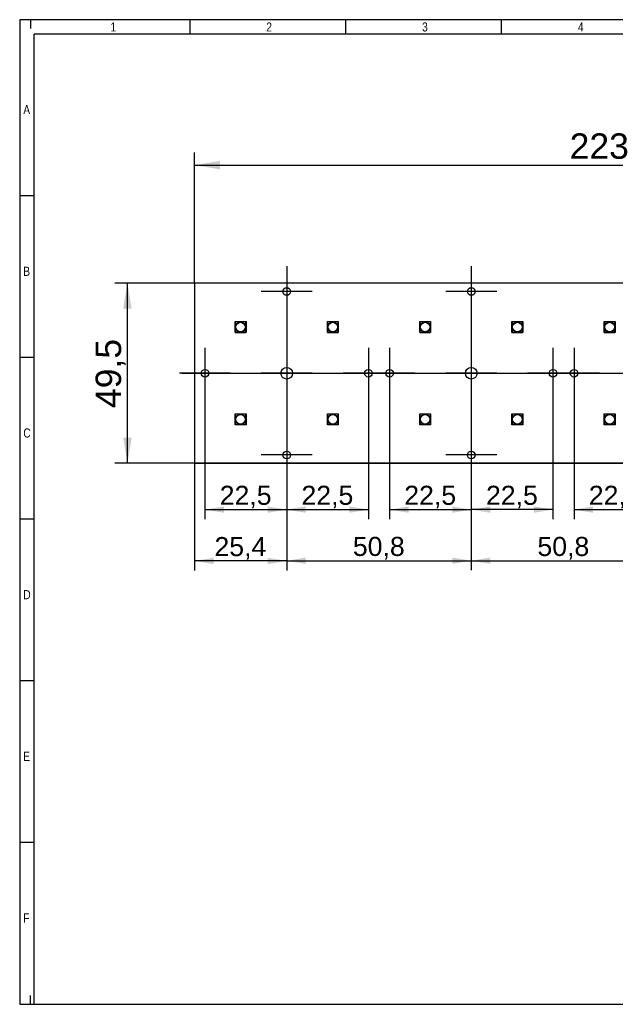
# Model space of a CAD drawing. Header units: millimetres. Extents: x 16 to 406, y 14 to 285.
# Tile 1 of 4: x 16 to 180, y 14 to 285. Entities that reach past the tile are written whole.
import ezdxf
from ezdxf.enums import TextEntityAlignment as Align
from ezdxf.lldxf.tags import DXFTag

# ---------------------------------------------------------------- set-up
doc = ezdxf.new("R2010")
doc.units = ezdxf.units.MM
for name, color, linetype in [('10', 7, 'Continuous'), ('Default', 7, 'Continuous'), ('LED_OSLON_GEN3', 7, 'Continuous'), ('PCB_RECLED_224X5', 7, 'Continuous')]:
    doc.layers.add(name, color=color, linetype=linetype)
doc.styles.add('SEACAD_Arial', font='arial.ttf')
tags = doc.linetypes.add('CENTER2', pattern=[28.575, 19.05, -3.175, 3.175, -3.175]).pattern_tags.tags
tags[10:11] = [DXFTag(74, 4), DXFTag(75, 0), DXFTag(340, '0'), DXFTag(46, 0.0), DXFTag(50, 0.0), DXFTag(44, 0.0), DXFTag(45, 0.0)]
tags[8:9] = [DXFTag(74, 4), DXFTag(75, 0), DXFTag(340, '0'), DXFTag(46, 0.0), DXFTag(50, 0.0), DXFTag(44, 0.0), DXFTag(45, 0.0)]
tags[6:7] = [DXFTag(74, 4), DXFTag(75, 0), DXFTag(340, '0'), DXFTag(46, 0.0), DXFTag(50, 0.0), DXFTag(44, 0.0), DXFTag(45, 0.0)]
tags[4:5] = [DXFTag(74, 4), DXFTag(75, 0), DXFTag(340, '0'), DXFTag(46, 0.0), DXFTag(50, 0.0), DXFTag(44, 0.0), DXFTag(45, 0.0)]
doc.dimstyles.new('ISO', dxfattribs={"dimtxt": 7, "dimasz": 7, "dimexe": 3.5, "dimexo": 0, "dimgap": 1.75, "dimtad": 1, "dimtxsty": 'SEACAD_Arial', "dimblk1": '_SE_FILLED', "dimblk2": '_SE_FILLED', "dimsah": 1, "dimcen": 3.5, "dimadec": 0, "dimazin": 0, "dimtfac": 0.5, "dimtdec": 3, "dimtmove": 0, "dimatfit": 3, "dimfxl": 1, "dimarcsym": 0})

# ---------------------------------------------------------------- blocks, each defined once
blk = doc.blocks.new('SEANNOT_GROUP')
at = {"layer": 'Default', "color": 7, "linetype": 'CENTER2'}
blk.add_line((60.27, 187.27), (290.27, 187.27), dxfattribs=at)
blk = doc.blocks.new('SEANNOT_GROUP1')
at = {"layer": 'Default', "color": 7, "linetype": 'CENTER2'}
for p, q in [((66.67, 194.27), (66.67, 180.27)), ((73.67, 187.27), (59.67, 187.27))]:
    blk.add_line(p, q, dxfattribs=at)
blk = doc.blocks.new('SEANNOT_GROUP2')
at = {"layer": 'Default', "color": 7, "linetype": 'CENTER2'}
for p, q in [((89.17, 194.27), (89.17, 180.27)), ((96.17, 187.27), (82.17, 187.27))]:
    blk.add_line(p, q, dxfattribs=at)
blk = doc.blocks.new('SEANNOT_GROUP3')
at = {"layer": 'Default', "color": 7, "linetype": 'CENTER2'}
for p, q in [((89.17, 216.77), (89.17, 202.77)), ((96.17, 209.77), (82.17, 209.77))]:
    blk.add_line(p, q, dxfattribs=at)
blk = doc.blocks.new('SEANNOT_GROUP4')
at = {"layer": 'Default', "color": 7, "linetype": 'CENTER2'}
for p, q in [((89.17, 171.77), (89.17, 157.77)), ((96.17, 164.77), (82.17, 164.77))]:
    blk.add_line(p, q, dxfattribs=at)
blk = doc.blocks.new('SEANNOT_GROUP5')
at = {"layer": 'Default', "color": 7, "linetype": 'CENTER2'}
for p, q in [((111.67, 194.27), (111.67, 180.27)), ((118.67, 187.27), (104.67, 187.27))]:
    blk.add_line(p, q, dxfattribs=at)
blk = doc.blocks.new('SEANNOT_GROUP6')
at = {"layer": 'Default', "color": 7, "linetype": 'CENTER2'}
for p, q in [((117.47, 194.27), (117.47, 180.27)), ((124.47, 187.27), (110.47, 187.27))]:
    blk.add_line(p, q, dxfattribs=at)
blk = doc.blocks.new('SEANNOT_GROUP7')
at = {"layer": 'Default', "color": 7, "linetype": 'CENTER2'}
for p, q in [((139.97, 216.77), (139.97, 202.77)), ((146.97, 209.77), (132.97, 209.77))]:
    blk.add_line(p, q, dxfattribs=at)
blk = doc.blocks.new('SEANNOT_GROUP8')
at = {"layer": 'Default', "color": 7, "linetype": 'CENTER2'}
for p, q in [((162.47, 194.27), (162.47, 180.27)), ((169.47, 187.27), (155.47, 187.27))]:
    blk.add_line(p, q, dxfattribs=at)
blk = doc.blocks.new('SEANNOT_GROUP9')
at = {"layer": 'Default', "color": 7, "linetype": 'CENTER2'}
for p, q in [((139.97, 194.27), (139.97, 180.27)), ((146.97, 187.27), (132.97, 187.27))]:
    blk.add_line(p, q, dxfattribs=at)
blk = doc.blocks.new('SEANNOT_GROUP10')
at = {"layer": 'Default', "color": 7, "linetype": 'CENTER2'}
for p, q in [((139.97, 171.77), (139.97, 157.77)), ((146.97, 164.77), (132.97, 164.77))]:
    blk.add_line(p, q, dxfattribs=at)
blk = doc.blocks.new('SEANNOT_GROUP11')
at = {"layer": 'Default', "color": 7, "linetype": 'CENTER2'}
for p, q in [((168.27, 194.27), (168.27, 180.27)), ((175.27, 187.27), (161.27, 187.27))]:
    blk.add_line(p, q, dxfattribs=at)
blk = doc.blocks.new('SE1')
at = {"layer": 'LED_OSLON_GEN3', "color": 7, "linetype": 'Continuous'}
for p, q in [((74.97, 198.47), (74.97, 201.47)), ((74.97, 201.47), (77.97, 201.47)), ((75.02, 201.42), (74.97, 201.47)), ((77.92, 201.42), (75.02, 201.42)), ((75.02, 201.42), (75.02, 198.52)), ((77.92, 201.42), (77.97, 201.47)), ((77.92, 198.52), (77.92, 201.42)), ((77.97, 201.47), (77.97, 198.47)), ((100.37, 198.47), (100.37, 201.47)), ((100.37, 201.47), (103.37, 201.47)), ((100.42, 201.42), (100.37, 201.47)), ((103.32, 201.42), (100.42, 201.42)), ((100.42, 201.42), (100.42, 198.52)), ((103.32, 201.42), (103.37, 201.47)), ((103.32, 198.52), (103.32, 201.42)), ((103.37, 201.47), (103.37, 198.47)), ((125.77, 198.47), (125.77, 201.47)), ((125.77, 201.47), (128.77, 201.47)), ((125.82, 201.42), (125.77, 201.47)), ((128.72, 201.42), (125.82, 201.42)), ((125.82, 201.42), (125.82, 198.52)), ((128.72, 201.42), (128.77, 201.47)), ((128.72, 198.52), (128.72, 201.42)), ((128.77, 201.47), (128.77, 198.47)), ((151.17, 198.47), (151.17, 201.47)), ((151.17, 201.47), (154.17, 201.47)), ((151.22, 201.42), (151.17, 201.47)), ((154.12, 201.42), (151.22, 201.42)), ((151.22, 201.42), (151.22, 198.52)), ((154.12, 201.42), (154.17, 201.47)), ((154.12, 198.52), (154.12, 201.42)), ((154.17, 201.47), (154.17, 198.47)), ((176.57, 198.47), (176.57, 201.47)), ((176.57, 201.47), (179.57, 201.47)), ((176.62, 201.42), (176.57, 201.47)), ((179.52, 201.42), (176.62, 201.42)), ((176.62, 201.42), (176.62, 198.52)), ((179.52, 201.42), (179.57, 201.47)), ((179.52, 198.52), (179.52, 201.42)), ((179.57, 201.47), (179.57, 198.47)), ((74.97, 198.47), (75.02, 198.52)), ((77.97, 198.47), (74.97, 198.47)), ((75.02, 198.52), (77.92, 198.52)), ((77.97, 198.47), (77.92, 198.52)), ((100.37, 198.47), (100.42, 198.52)), ((103.37, 198.47), (100.37, 198.47)), ((100.42, 198.52), (103.32, 198.52)), ((103.37, 198.47), (103.32, 198.52)), ((125.77, 198.47), (125.82, 198.52)), ((128.77, 198.47), (125.77, 198.47)), ((125.82, 198.52), (128.72, 198.52)), ((128.77, 198.47), (128.72, 198.52)), ((151.17, 198.47), (151.22, 198.52)), ((154.17, 198.47), (151.17, 198.47)), ((151.22, 198.52), (154.12, 198.52)), ((154.17, 198.47), (154.12, 198.52)), ((176.57, 198.47), (176.62, 198.52)), ((179.57, 198.47), (176.57, 198.47)), ((176.62, 198.52), (179.52, 198.52)), ((179.57, 198.47), (179.52, 198.52)), ((74.97, 173.07), (74.97, 176.07)), ((74.97, 176.07), (77.97, 176.07)), ((75.02, 176.02), (74.97, 176.07)), ((77.92, 176.02), (75.02, 176.02)), ((75.02, 176.02), (75.02, 173.12)), ((77.92, 176.02), (77.97, 176.07)), ((77.92, 173.12), (77.92, 176.02)), ((77.97, 176.07), (77.97, 173.07)), ((100.37, 173.07), (100.37, 176.07)), ((100.37, 176.07), (103.37, 176.07)), ((100.42, 176.02), (100.37, 176.07)), ((103.32, 176.02), (100.42, 176.02)), ((100.42, 176.02), (100.42, 173.12)), ((103.32, 176.02), (103.37, 176.07)), ((103.32, 173.12), (103.32, 176.02)), ((103.37, 176.07), (103.37, 173.07)), ((125.77, 173.07), (125.77, 176.07)), ((125.77, 176.07), (128.77, 176.07)), ((125.82, 176.02), (125.77, 176.07)), ((128.72, 176.02), (125.82, 176.02)), ((125.82, 176.02), (125.82, 173.12)), ((128.72, 176.02), (128.77, 176.07)), ((128.72, 173.12), (128.72, 176.02)), ((128.77, 176.07), (128.77, 173.07)), ((151.17, 173.07), (151.17, 176.07)), ((151.17, 176.07), (154.17, 176.07)), ((151.22, 176.02), (151.17, 176.07)), ((154.12, 176.02), (151.22, 176.02)), ((151.22, 176.02), (151.22, 173.12)), ((154.12, 176.02), (154.17, 176.07)), ((154.12, 173.12), (154.12, 176.02)), ((154.17, 176.07), (154.17, 173.07)), ((176.57, 173.07), (176.57, 176.07)), ((176.57, 176.07), (179.57, 176.07)), ((176.62, 176.02), (176.57, 176.07)), ((179.52, 176.02), (176.62, 176.02)), ((176.62, 176.02), (176.62, 173.12)), ((179.52, 176.02), (179.57, 176.07)), ((179.52, 173.12), (179.52, 176.02)), ((179.57, 176.07), (179.57, 173.07)), ((74.97, 173.07), (75.02, 173.12)), ((77.97, 173.07), (74.97, 173.07)), ((75.02, 173.12), (77.92, 173.12)), ((77.97, 173.07), (77.92, 173.12)), ((100.37, 173.07), (100.42, 173.12)), ((103.37, 173.07), (100.37, 173.07)), ((100.42, 173.12), (103.32, 173.12)), ((103.37, 173.07), (103.32, 173.12)), ((125.77, 173.07), (125.82, 173.12)), ((128.77, 173.07), (125.77, 173.07)), ((125.82, 173.12), (128.72, 173.12)), ((128.77, 173.07), (128.72, 173.12)), ((151.17, 173.07), (151.22, 173.12)), ((154.17, 173.07), (151.17, 173.07)), ((151.22, 173.12), (154.12, 173.12)), ((154.17, 173.07), (154.12, 173.12)), ((176.57, 173.07), (176.62, 173.12)), ((179.57, 173.07), (176.57, 173.07)), ((176.62, 173.12), (179.52, 173.12)), ((179.57, 173.07), (179.52, 173.12))]:
    blk.add_line(p, q, dxfattribs=at)
for centre, radius in [((76.47, 199.97), 1.44), ((76.47, 199.97), 1.32), ((101.87, 199.97), 1.44), ((101.87, 199.97), 1.32), ((127.27, 199.97), 1.44), ((127.27, 199.97), 1.32), ((152.67, 199.97), 1.44), ((152.67, 199.97), 1.32), ((178.07, 199.97), 1.44), ((178.07, 199.97), 1.32), ((76.47, 174.57), 1.44), ((76.47, 174.57), 1.32), ((101.87, 174.57), 1.44), ((101.87, 174.57), 1.32), ((127.27, 174.57), 1.44), ((127.27, 174.57), 1.32), ((152.67, 174.57), 1.44), ((152.67, 174.57), 1.32), ((178.07, 174.57), 1.44), ((178.07, 174.57), 1.32)]:
    blk.add_circle(centre, radius, dxfattribs=at)
at = {"layer": 'PCB_RECLED_224X5', "color": 7, "linetype": 'Continuous'}
for p, q in [((286.77, 212.02), (63.77, 212.02)), ((63.77, 212.02), (63.77, 162.52)), ((63.77, 162.52), (286.77, 162.52))]:
    blk.add_line(p, q, dxfattribs=at)
for centre, radius in [((89.17, 209.77), 1.05), ((139.97, 209.77), 1.05), ((66.67, 187.27), 1.05), ((89.17, 187.27), 1.6), ((111.67, 187.27), 1.05), ((117.47, 187.27), 1.05), ((139.97, 187.27), 1.6), ((162.47, 187.27), 1.05), ((168.27, 187.27), 1.05), ((89.17, 164.77), 1.05), ((139.97, 164.77), 1.05)]:
    blk.add_circle(centre, radius, dxfattribs=at)
blk = doc.blocks.new('DMBLK34')
at = {"layer": 'Default', "linetype": 'Continuous'}
for points in [[(70.77, 245.71), (63.77, 244.55), (70.77, 243.38)], [(279.77, 245.71), (279.77, 243.38), (286.77, 244.55)]]:
    blk.add_hatch(color=7, dxfattribs=at).paths.add_polyline_path(points)
at = {"layer": 'Default', "color": 7, "linetype": 'Continuous'}
for p, q in [((63.77, 212.02), (63.77, 248.05)), ((286.77, 212.02), (286.77, 248.05)), ((63.77, 244.55), (286.77, 244.55))]:
    blk.add_line(p, q, dxfattribs=at)
at = {"layer": 'Default', "color": 7, "linetype": 'Continuous', "style": 'SEACAD_Arial'}
blk.add_text('223', height=7, dxfattribs=at).set_placement((167.05, 253.3), align=Align.TOP_LEFT)
blk = doc.blocks.new('_SE_FILLED')
at = {"color": 0}
blk.add_line((0, 0), (-1, 0), dxfattribs=at)
blk.add_solid([(0, 0), (-1, -0.1665), (-1, 0.1665), (0, 0)], dxfattribs=at)
blk = doc.blocks.new('GDimGGroup')
at = {"layer": 'Default', "linetype": 'Continuous'}
for points in [[(44.15, 205.02), (46.49, 205.02), (45.32, 212.02)], [(44.15, 169.52), (45.32, 162.52), (46.49, 169.52)]]:
    blk.add_hatch(color=7, dxfattribs=at).paths.add_polyline_path(points)
at = {"layer": 'Default', "color": 7, "linetype": 'Continuous'}
for p, q in [((286.77, 212.02), (41.82, 212.02)), ((45.32, 162.52), (45.32, 212.02)), ((286.77, 162.52), (41.82, 162.52))]:
    blk.add_line(p, q, dxfattribs=at)
at = {"layer": 'Default', "color": 7, "linetype": 'Continuous', "style": 'SEACAD_Arial'}
blk.add_text('49,5', height=7, rotation=90, dxfattribs=at).set_placement((36.57, 177.68), align=Align.TOP_LEFT)
blk = doc.blocks.new('DMBLK36')
at = {"layer": 'Default', "linetype": 'Continuous'}
for points in [[(71.92, 148.86), (71.92, 150.61), (66.67, 149.74)], [(83.92, 148.86), (89.17, 149.74), (83.92, 150.61)]]:
    blk.add_hatch(color=7, dxfattribs=at).paths.add_polyline_path(points)
at = {"layer": 'Default', "color": 7, "linetype": 'Continuous'}
for p, q in [((89.17, 209.77), (89.17, 147.11)), ((66.67, 187.27), (66.67, 147.11)), ((66.67, 149.74), (89.17, 149.74))]:
    blk.add_line(p, q, dxfattribs=at)
at = {"layer": 'Default', "color": 7, "linetype": 'Continuous', "style": 'SEACAD_Arial'}
blk.add_text('22,5', height=5.25, dxfattribs=at).set_placement((70.73, 156.3), align=Align.TOP_LEFT)
blk = doc.blocks.new('DMBLK37')
at = {"layer": 'Default', "linetype": 'Continuous'}
for points in [[(94.42, 148.86), (94.42, 150.61), (89.17, 149.74)], [(106.42, 148.86), (111.67, 149.74), (106.42, 150.61)]]:
    blk.add_hatch(color=7, dxfattribs=at).paths.add_polyline_path(points)
at = {"layer": 'Default', "color": 7, "linetype": 'Continuous'}
for p, q in [((89.17, 209.77), (89.17, 147.11)), ((111.67, 187.27), (111.67, 147.11)), ((89.17, 149.74), (111.67, 149.74))]:
    blk.add_line(p, q, dxfattribs=at)
at = {"layer": 'Default', "color": 7, "linetype": 'Continuous', "style": 'SEACAD_Arial'}
blk.add_text('22,5', height=5.25, dxfattribs=at).set_placement((93.23, 156.3), align=Align.TOP_LEFT)
blk = doc.blocks.new('DMBLK38')
at = {"layer": 'Default', "linetype": 'Continuous'}
for points in [[(122.72, 148.86), (122.72, 150.61), (117.47, 149.74)], [(134.72, 148.86), (139.97, 149.74), (134.72, 150.61)]]:
    blk.add_hatch(color=7, dxfattribs=at).paths.add_polyline_path(points)
at = {"layer": 'Default', "color": 7, "linetype": 'Continuous'}
for p, q in [((139.97, 209.77), (139.97, 147.11)), ((117.47, 187.27), (117.47, 147.11)), ((117.47, 149.74), (139.97, 149.74))]:
    blk.add_line(p, q, dxfattribs=at)
at = {"layer": 'Default', "color": 7, "linetype": 'Continuous', "style": 'SEACAD_Arial'}
blk.add_text('22,5', height=5.25, dxfattribs=at).set_placement((121.53, 156.3), align=Align.TOP_LEFT)
blk = doc.blocks.new('DMBLK39')
at = {"layer": 'Default', "linetype": 'Continuous'}
for points in [[(145.22, 148.86), (145.22, 150.61), (139.97, 149.74)], [(157.22, 148.86), (162.47, 149.74), (157.22, 150.61)]]:
    blk.add_hatch(color=7, dxfattribs=at).paths.add_polyline_path(points)
at = {"layer": 'Default', "color": 7, "linetype": 'Continuous'}
for p, q in [((139.97, 209.77), (139.97, 147.11)), ((162.47, 187.27), (162.47, 147.11)), ((162.47, 149.74), (139.97, 149.74))]:
    blk.add_line(p, q, dxfattribs=at)
at = {"layer": 'Default', "color": 7, "linetype": 'Continuous', "style": 'SEACAD_Arial'}
blk.add_text('22,5', height=5.25, dxfattribs=at).set_placement((144.03, 156.3), align=Align.TOP_LEFT)
blk = doc.blocks.new('DMBLK40')
at = {"layer": 'Default', "linetype": 'Continuous'}
for points in [[(173.52, 148.86), (173.52, 150.61), (168.27, 149.74)], [(185.52, 148.86), (190.77, 149.74), (185.52, 150.61)]]:
    blk.add_hatch(color=7, dxfattribs=at).paths.add_polyline_path(points)
at = {"layer": 'Default', "color": 7, "linetype": 'Continuous'}
for p, q in [((190.77, 209.77), (190.77, 147.11)), ((168.27, 187.27), (168.27, 147.11)), ((168.27, 149.74), (190.77, 149.74))]:
    blk.add_line(p, q, dxfattribs=at)
at = {"layer": 'Default', "color": 7, "linetype": 'Continuous', "style": 'SEACAD_Arial'}
blk.add_text('22,5', height=5.25, dxfattribs=at).set_placement((172.33, 156.3), align=Align.TOP_LEFT)
blk = doc.blocks.new('GDimGGroup1')
at = {"layer": 'Default', "linetype": 'Continuous'}
for points in [[(69.02, 134.74), (69.02, 136.49), (63.77, 135.61)], [(83.92, 134.74), (89.17, 135.61), (83.92, 136.49)]]:
    blk.add_hatch(color=7, dxfattribs=at).paths.add_polyline_path(points)
at = {"layer": 'Default', "color": 7, "linetype": 'Continuous'}
for p, q in [((89.17, 187.27), (89.17, 132.99)), ((63.77, 162.52), (63.77, 132.99)), ((89.17, 135.61), (63.77, 135.61))]:
    blk.add_line(p, q, dxfattribs=at)
at = {"layer": 'Default', "color": 7, "linetype": 'Continuous', "style": 'SEACAD_Arial'}
blk.add_text('25,4', height=5.25, dxfattribs=at).set_placement((69.28, 142.18), align=Align.TOP_LEFT)
blk = doc.blocks.new('GDimGGroup2')
at = {"layer": 'Default', "linetype": 'Continuous'}
for points in [[(94.42, 134.79), (94.42, 136.54), (89.17, 135.66)], [(134.72, 134.79), (139.97, 135.66), (134.72, 136.54)]]:
    blk.add_hatch(color=7, dxfattribs=at).paths.add_polyline_path(points)
at = {"layer": 'Default', "color": 7, "linetype": 'Continuous'}
for p, q in [((89.17, 187.27), (89.17, 133.04)), ((139.97, 187.27), (139.97, 133.04)), ((89.17, 135.66), (139.97, 135.66))]:
    blk.add_line(p, q, dxfattribs=at)
at = {"layer": 'Default', "color": 7, "linetype": 'Continuous', "style": 'SEACAD_Arial'}
blk.add_text('50,8', height=5.25, dxfattribs=at).set_placement((107.38, 142.23), align=Align.TOP_LEFT)
blk = doc.blocks.new('DMBLK45')
at = {"layer": 'Default', "linetype": 'Continuous'}
for points in [[(145.22, 134.79), (145.22, 136.54), (139.97, 135.66)], [(185.52, 134.79), (190.77, 135.66), (185.52, 136.54)]]:
    blk.add_hatch(color=7, dxfattribs=at).paths.add_polyline_path(points)
at = {"layer": 'Default', "color": 7, "linetype": 'Continuous'}
for p, q in [((139.97, 187.27), (139.97, 133.04)), ((190.77, 180.27), (190.77, 133.04)), ((139.97, 135.66), (190.77, 135.66))]:
    blk.add_line(p, q, dxfattribs=at)
at = {"layer": 'Default', "color": 7, "linetype": 'Continuous', "style": 'SEACAD_Arial'}
blk.add_text('50,8', height=5.25, dxfattribs=at).set_placement((158.18, 142.22), align=Align.TOP_LEFT)

msp = doc.modelspace()

# ---------------------------------------------------------------- linework, layer by layer
at = {"layer": '10', "color": 7, "linetype": 'Continuous'}
for p, q in [((18.666, 284.578), (18.666, 282.156)), ((62.555, 280.578), (62.555, 284.578)), ((105.444, 280.578), (105.444, 284.578)), ((148.333, 280.578), (148.333, 284.578)), ((405.666, 280.578), (19.666, 280.578)), ((19.666, 13.578), (19.666, 280.578)), ((19.666, 236.078), (15.666, 236.078)), ((19.666, 191.578), (15.666, 191.578)), ((19.666, 147.078), (15.666, 147.078)), ((19.666, 102.578), (15.666, 102.578)), ((19.666, 58.078), (15.666, 58.078)), ((18.666, 13.578), (18.666, 15.999))]:
    msp.add_line(p, q, dxfattribs=at)
msp.add_lwpolyline([(405.666, 13.577), (405.666, 284.577), (15.666, 284.577), (15.666, 13.577), (405.666, 13.577)], dxfattribs=at)

# ---------------------------------------------------------------- block references
at = {"layer": 'Default'}
for name in ['SEANNOT_GROUP3', 'SEANNOT_GROUP7', 'GDimGGroup', 'SE1', 'SEANNOT_GROUP1', 'SEANNOT_GROUP2', 'SEANNOT_GROUP5', 'SEANNOT_GROUP6', 'SEANNOT_GROUP9', 'SEANNOT_GROUP8', 'SEANNOT_GROUP11', 'SEANNOT_GROUP', 'GDimGGroup1', 'GDimGGroup2', 'SEANNOT_GROUP4', 'SEANNOT_GROUP10']:
    msp.add_blockref(name, (0, 0), dxfattribs=at)

# ---------------------------------------------------------------- texts
at = {"layer": '10', "char_height": 2.5, "attachment_point": 1, "style": 'SEACAD_Arial'}
for s, insert, width in [('{\\farial rounded mt|b0||i0||c0|p34;\\C7;\\H2.50000002;\\W0.8;1}', (40.666, 283.828), 1.52175), ('{\\farial rounded mt|b0||i0||c0|p34;\\C7;\\H2.50000002;\\W0.8;2}', (83.555, 283.828), 1.52175), ('{\\farial rounded mt|b0||i0||c0|p34;\\C7;\\H2.50000002;\\W0.8;3}', (126.444, 283.828), 1.52175), ('{\\farial rounded mt|b0||i0||c0|p34;\\C7;\\H2.50000002;\\W0.8;4}', (169.333, 283.828), 1.52175), ('{\\farial rounded mt|b0||i0||c0|p34;\\C7;\\H2.50000002;\\W0.8;A}', (16.666, 261.078), 1.79349), ('{\\farial rounded mt|b0||i0||c0|p34;\\C7;\\H2.50000002;\\W0.8;B}', (16.666, 216.578), 1.79349), ('{\\farial rounded mt|b0||i0||c0|p34;\\C7;\\H2.50000002;\\W0.8;C}', (16.666, 172.078), 1.95653), ('{\\farial rounded mt|b0||i0||c0|p34;\\C7;\\H2.50000002;\\W0.8;D}', (16.666, 127.578), 1.95653), ('{\\farial rounded mt|b0||i0||c0|p34;\\C7;\\H2.50000002;\\W0.8;E}', (16.666, 83.078), 1.79349), ('{\\farial rounded mt|b0||i0||c0|p34;\\C7;\\H2.50000002;\\W0.8;F}', (16.666, 38.578), 1.63044)]:
    msp.add_mtext(s, dxfattribs=dict(at, insert=insert, width=width))

# ---------------------------------------------------------------- dimensions: what is measured, and where the dimension line sits
at = {"layer": 'Default', "color": 7, "linetype": 'Continuous'}
dim = msp.add_linear_dim(base=(63.768, 244.548), p1=(63.768, 212.018), p2=(286.768, 212.018), angle=0, text='\\A1;<>', dimstyle='ISO', dxfattribs=at)
dim.commit()
dim.dimension.update_dxf_attribs({"geometry": 'DMBLK34', "text_midpoint": (175.268, 244.548), "dimtype": 161})
for base, p1, p2, picture, middle in [((89.168, 149.736), (66.668, 187.268), (89.168, 209.768), 'DMBLK36', (77.918, 149.736)), ((111.668, 149.736), (89.168, 209.768), (111.668, 187.268), 'DMBLK37', (100.418, 149.736)), ((139.968, 149.736), (117.468, 187.268), (139.968, 209.768), 'DMBLK38', (128.718, 149.736)), ((139.968, 149.736), (162.468, 187.268), (139.968, 209.768), 'DMBLK39', (151.218, 149.736)), ((190.768, 149.736), (168.268, 187.268), (190.768, 209.768), 'DMBLK40', (179.518, 149.736))]:
    dim = msp.add_linear_dim(base=base, p1=p1, p2=p2, text='\\A1;<>', dimstyle='ISO', override={"dimtxt": 5.25, "dimasz": 5.25, "dimexe": 2.625, "dimgap": 1.3125, "dimcen": 2.625}, dxfattribs=at)
    dim.commit()
    dim.dimension.update_dxf_attribs({"geometry": picture, "text_midpoint": middle, "dimtype": 160})
dim = msp.add_linear_dim(base=(139.968, 135.662), p1=(139.968, 187.268), p2=(190.768, 187.268), angle=0, text='\\A1;<>', dimstyle='ISO', override={"dimtxt": 5.25, "dimasz": 5.25, "dimexe": 2.625, "dimgap": 1.3125, "dimcen": 2.625}, dxfattribs=at)
dim.commit()
dim.dimension.update_dxf_attribs({"geometry": 'DMBLK45', "text_midpoint": (165.368, 135.662), "dimtype": 161})

doc.saveas('drawing.dxf')
